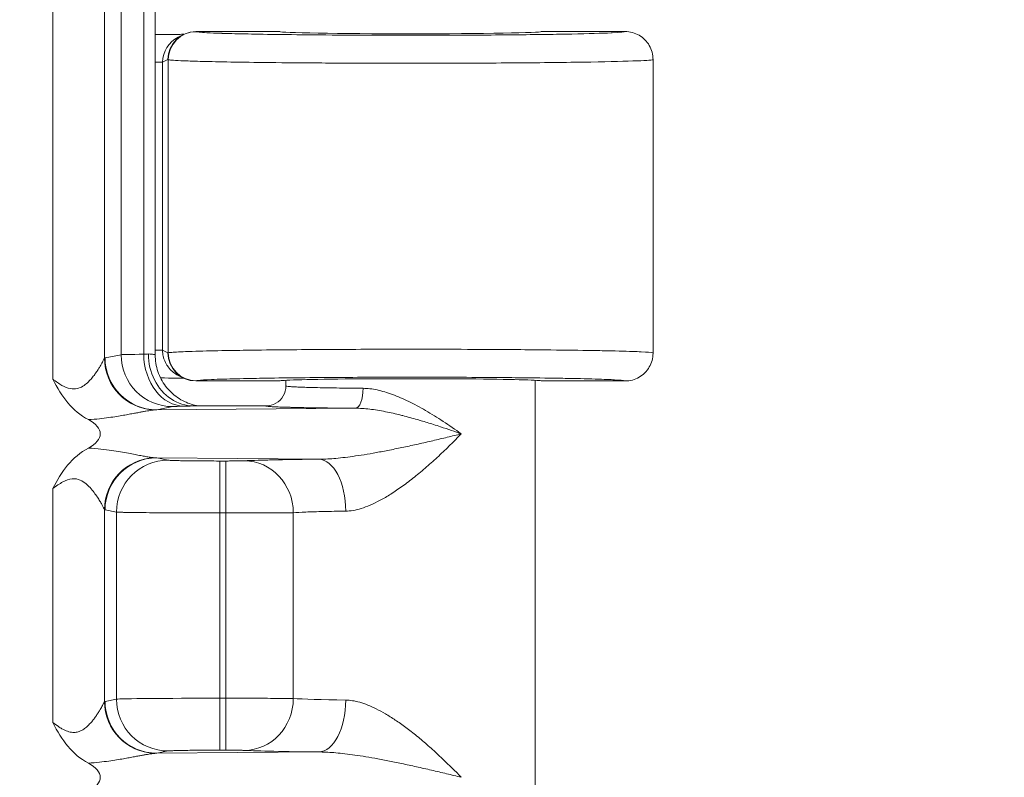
# Model space of a CAD drawing. Header units: inches. Extents: x -374 to 640, y -945 to 1059.
# Tile 171 of 222: x 145.17 to 146.404, y 56.805 to 57.754. Entities that reach past the tile are written whole.
import ezdxf

# ---------------------------------------------------------------- set-up
doc = ezdxf.new("R2010")
doc.units = ezdxf.units.IN
doc.header["$LTSCALE"] = 5
doc.header["$MEASUREMENT"] = 0
for name, color, linetype, lineweight in [('Dimension (ANSI)', 7, 'Continuous', 9), ('Visible (ANSI)', 7, 'Continuous', 18), ('Visible Narrow (ANSI)', 7, 'Continuous', 5)]:
    doc.layers.add(name, color=color, linetype=linetype, lineweight=lineweight)
doc.styles.add('Note Text (ANSI)', font='arial.ttf')
doc.dimstyles.new('.XX', dxfattribs={"dimscale": 5, "dimtxt": 0.095, "dimasz": 0.125, "dimexe": 0.1875, "dimexo": 0.0625, "dimgap": 0.0625, "dimtad": 0, "dimtih": 1, "dimtoh": 1, "dimrnd": 1e-08, "dimzin": 0, "dimdsep": 46, "dimtxsty": 'Note Text (ANSI)', "dimblk": 'Filled-1', "dimcen": 0.09, "dimdle": 0.45, "dimclrd": 256, "dimclre": 256, "dimclrt": 256, "dimadec": 0, "dimazin": 1, "dimtfac": 1.263158, "dimtofl": 0, "dimtmove": 0, "dimatfit": 3, "dimfxl": 1, "dimtolj": 1, "dimtzin": 4, "dimlwd": -1, "dimlwe": -1, "dimarcsym": 0})

# ---------------------------------------------------------------- blocks, each defined once
blk = doc.blocks.new('Filled-1')
at = {"color": 0}
for p, q in [((0, 0), (-1, 0.25)), ((-1, 0.25), (-1, -0.25)), ((-1, 0), (0, 0)), ((-1, -0.25), (0, 0))]:
    blk.add_line(p, q, dxfattribs=at)
at = {"color": 0, "flags": 128}
blk.add_lwpolyline([(-1, -0.25), (0, 0), (-1, 0.25), (-1, -0.25)], dxfattribs=at)
at = {"color": 0}
blk.add_solid([(-1, -0.25), (0, 0), (-1, 0.25), (-1, -0.25)], dxfattribs=at)
blk = doc.blocks.new('*D41')
at = {"layer": 'Defpoints', "color": 0, "transparency": 16777216}
for p in [(123.6124, 70.135), (123.6124, 44.4052), (150.1074, 44.4052)]:
    blk.add_point(p, dxfattribs=at)
at = {"layer": 'Dimension (ANSI)', "transparency": 16777216}
for p, q in [((123.9249, 70.135), (151.0449, 70.135)), ((150.1074, 69.51), (150.1074, 57.8253)), ((150.1074, 45.0302), (150.1074, 56.7149)), ((123.9249, 44.4052), (151.0449, 44.4052))]:
    blk.add_line(p, q, dxfattribs=at)
at = {"layer": 'Dimension (ANSI)', "transparency": 16777216, "xscale": 0.625, "yscale": 0.625, "zscale": 0.625}
for p, rotation in [((150.1074, 70.135), 90), ((150.1074, 44.4052), 270)]:
    blk.add_blockref('Filled-1', p, dxfattribs=dict(at, rotation=rotation))
at = {"layer": 'Dimension (ANSI)', "transparency": 16777216, "insert": (149.3019, 57.5128), "char_height": 0.475, "attachment_point": 1, "style": 'Note Text (ANSI)'}
blk.add_mtext('\\A1;25.73', dxfattribs=at)

msp = doc.modelspace()

# ---------------------------------------------------------------- linework, layer by layer
at = {"layer": 'Visible (ANSI)'}
for p, q in [((145.34, 57.33396), (145.34, 58.20618)), ((145.39097, 57.73882), (145.49613, 57.73882)), ((145.82363, 57.73882), (145.92863, 57.73882)), ((145.37534, 57.73513), (145.36864, 57.73179)), ((145.51047, 57.69973), (145.51047, 57.69973)), ((145.96363, 57.70382), (145.96363, 57.33633)), ((145.36864, 57.30836), (145.37534, 57.30501)), ((145.37657, 57.30477), (145.37655, 57.30477)), ((145.28279, 57.30362), (145.28279, 57.30366)), ((145.28488, 57.29936), (145.28488, 57.29939)), ((145.39097, 57.30132), (145.49613, 57.30132)), ((145.50363, 57.30218), (145.50363, 57.29508)), ((145.81613, 57.30218), (145.81613, 56.7701)), ((145.82363, 57.30132), (145.92863, 57.30132)), ((145.47864, 57.27007), (145.38802, 57.27007)), ((145.28279, 57.25555), (145.28279, 57.25555)), ((145.28488, 57.25586), (145.28488, 57.25586)), ((145.28279, 57.21459), (145.28279, 57.21459)), ((145.28488, 57.21429), (145.28488, 57.21429)), ((145.30963, 57.21011), (145.30963, 57.21011)), ((145.28279, 57.16649), (145.28279, 57.16649)), ((145.28279, 56.87362), (145.28279, 56.87366)), ((145.28488, 56.86936), (145.28488, 56.86939)), ((145.30963, 56.84384), (145.30963, 56.84384)), ((145.28279, 56.82555), (145.28279, 56.82555)), ((145.28488, 56.82586), (145.28488, 56.82586))]:
    msp.add_line(p, q, dxfattribs=at)
for centre, major_axis, ratio, start_param, end_param in [((145.39097, 57.70382), (0, 0.03501), 0.9992388, 0, 1.5707963), ((145.65988, 57.73882), (0.16375, 0), 0.0174551, 3.1415927, 6.2831853), ((145.38429, 57.70048), (0.03136, 0.01568), 0.9981519, 1.5705851, 1.5706036), ((145.39097, 57.33633), (0, -0.03501), 0.9992388, 4.712389, 6.2831853), ((145.65988, 57.30132), (0.16375, 0), 0.0174551, 0, 3.1415927), ((145.34477, 57.27009), (-0.03446, 0.00688), 0.9960441, 0.0934074, 0.093443), ((145.20091, 57.23507), (-0.07023, 0), 0.4126366, 2.4797635, 3.8037894), ((145.20091, 56.80507), (-0.07023, 0), 0.4126366, 2.4797635, 3.8037893)]:
    msp.add_ellipse(centre, major_axis=major_axis, ratio=ratio, start_param=start_param, end_param=end_param, dxfattribs=at)
for points, knots in [([(145.92863, 57.73882), (145.93474, 57.73882), (145.94084, 57.73719), (145.94613, 57.73413), (145.95142, 57.73108), (145.95589, 57.72661), (145.95894, 57.72132), (145.96199, 57.71603), (145.96363, 57.70993), (145.96363, 57.70382)], [0, 0, 0, 0, 0.3333333, 0.3333333, 0.3333333, 0.6666667, 0.6666667, 0.6666667, 1, 1, 1, 1]), ([(145.34, 57.73537), (145.34016, 57.73535), (145.34032, 57.73533), (145.34258, 57.73507), (145.34467, 57.73501), (145.34673, 57.73511)], [-0.01767946, -0.01767946, -0.01767946, -0.01767946, -0.016449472, -0.016449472, -0.000188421, -0.000188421, -0.000188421, -0.000188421]), ([(145.34673, 57.73511), (145.34984, 57.73514), (145.35405, 57.73513), (145.35837, 57.73516), (145.35894, 57.73516), (145.35951, 57.73517), (145.36008, 57.73517), (145.36385, 57.73521), (145.36767, 57.73525), (145.37142, 57.73531), (145.37256, 57.73532), (145.37369, 57.73534), (145.37483, 57.73536), (145.37516, 57.73536), (145.37549, 57.73537), (145.37582, 57.73537)], [0, 0, 0, 0, 0.33333333, 0.33333333, 0.33333333, 0.37717171, 0.37717171, 0.37717171, 0.66666667, 0.66666667, 0.66666667, 0.75492823, 0.75492823, 0.75492823, 0.78086215, 0.78086215, 0.78086215, 0.78086215]), ([(145.33151, 57.33508), (145.33151, 57.32381), (145.3341, 57.31252), (145.33904, 57.30266), (145.34397, 57.2928), (145.35132, 57.28438), (145.35983, 57.27874), (145.36835, 57.2731), (145.37796, 57.27008), (145.38802, 57.27007)], [0, 0, 0, 0, 0.3333333, 0.3333333, 0.3333333, 0.6666667, 0.6666667, 0.6666667, 1, 1, 1, 1]), ([(145.34, 57.33396), (145.34, 57.32694), (145.34117, 57.31984), (145.34562, 57.30665), (145.34892, 57.3004), (145.35721, 57.28939), (145.36231, 57.28449), (145.37069, 57.27868), (145.3736, 57.27699), (145.37932, 57.27421), (145.38218, 57.27308), (145.38682, 57.27159), (145.3887, 57.27109), (145.39121, 57.27053), (145.39202, 57.27036), (145.39306, 57.27017), (145.39337, 57.27012), (145.39366, 57.27007)], [0, 0, 0, 0, 0.05350739, 0.05350739, 0.10611017, 0.10611017, 0.15869563, 0.15869563, 0.18433578, 0.18433578, 0.2080104, 0.2080104, 0.22416543, 0.22416543, 0.23272751, 0.23272751, 0.23670477, 0.23670477, 0.23670477, 0.23670477]), ([(145.96363, 57.33584), (145.96354, 57.3299), (145.96191, 57.32398), (145.95894, 57.31883), (145.95589, 57.31354), (145.95142, 57.30907), (145.94613, 57.30601), (145.94084, 57.30296), (145.93474, 57.30132), (145.92863, 57.30132)], [0.00882799, 0.00882799, 0.00882799, 0.00882799, 0.33333333, 0.33333333, 0.33333333, 0.66666667, 0.66666667, 0.66666667, 1, 1, 1, 1]), ([(145.37582, 57.30478), (145.37234, 57.30483), (145.36872, 57.30487), (145.35979, 57.30498), (145.35364, 57.30504), (145.34676, 57.30504)], [-0.094515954, -0.094515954, -0.094515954, -0.094515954, -0.054582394, -0.054582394, -0.000278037, -0.000278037, -0.000278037, -0.000278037]), ([(145.25629, 57.25289), (145.2464, 57.25812), (145.23775, 57.26524), (145.23051, 57.27386), (145.22326, 57.28247), (145.21742, 57.29259), (145.21158, 57.30367)], [0, 0, 0, 0, 0.5, 0.5, 0.5, 1, 1, 1, 1]), ([(145.47864, 57.27007), (145.483, 57.27007), (145.48736, 57.27124), (145.49114, 57.27343), (145.49492, 57.27561), (145.49813, 57.27883), (145.5003, 57.2826), (145.50247, 57.28637), (145.50364, 57.29069), (145.50363, 57.29508)], [0, 0, 0, 0, 0.33333333, 0.33333333, 0.33333333, 0.66666667, 0.66666667, 0.66666667, 1, 1, 1, 1]), ([(145.21158, 57.16648), (145.21725, 57.17713), (145.22287, 57.18708), (145.23006, 57.19575), (145.23726, 57.20442), (145.24603, 57.21181), (145.25631, 57.21726)], [0, 0, 0, 0, 0.5, 0.5, 0.5, 1, 1, 1, 1]), ([(145.25629, 56.82289), (145.2464, 56.82812), (145.23776, 56.83523), (145.23051, 56.84385), (145.22327, 56.85247), (145.21743, 56.86258), (145.21158, 56.87367)], [0, 0, 0, 0, 0.5, 0.5, 0.5, 1, 1, 1, 1])]:
    msp.add_open_spline(points, degree=3, knots=knots, dxfattribs=at)
for points in [[(145.96363, 57.33633), (145.96363, 57.33633), (145.96363, 57.33633), (145.96363, 57.33633)], [(145.96363, 57.33633), (145.96363, 57.33617), (145.96363, 57.33601), (145.96363, 57.33584)]]:
    msp.add_open_spline(points, degree=3, dxfattribs=at)
at = {"layer": 'Visible Narrow (ANSI)'}
for p, q in [((145.21158, 58.23648), (145.21158, 57.30367)), ((145.27633, 58.21048), (145.27632, 57.32967)), ((145.29721, 58.20598), (145.29721, 57.33417)), ((145.32557, 58.20537), (145.32557, 57.33478)), ((145.39129, 57.73865), (145.39097, 57.73882)), ((145.34924, 57.70044), (145.34, 57.70044)), ((145.35599, 57.70382), (145.34924, 57.70044)), ((145.34924, 57.3397), (145.34924, 57.70044)), ((145.35632, 57.70365), (145.35599, 57.70382)), ((145.35632, 57.70365), (145.35632, 57.33649)), ((145.27711, 57.33016), (145.29721, 57.33417)), ((145.34924, 57.3397), (145.34, 57.3397)), ((145.34924, 57.3397), (145.35599, 57.33633)), ((145.35599, 57.33633), (145.35632, 57.33649)), ((145.39097, 57.30132), (145.39129, 57.3015)), ((145.34187, 57.26517), (145.36197, 57.26917)), ((145.34187, 57.26517), (145.59083, 57.26713)), ((145.54495, 57.20338), (145.34187, 57.20498)), ((145.34187, 57.20498), (145.35613, 57.20214)), ((145.42088, 57.2011), (145.42831, 57.2011)), ((145.42088, 57.13611), (145.42088, 57.2011)), ((145.42831, 57.13611), (145.42831, 57.2011)), ((145.21158, 57.16648), (145.21158, 56.87367)), ((145.27633, 57.14048), (145.27632, 56.89967)), ((145.27712, 57.13999), (145.29138, 57.13715)), ((145.29138, 57.13715), (145.29138, 56.903)), ((145.42088, 57.13611), (145.42088, 56.90404)), ((145.42088, 57.13611), (145.42831, 57.13611)), ((145.42831, 57.13611), (145.42831, 56.90404)), ((145.51295, 57.1364), (145.51294, 56.90375)), ((145.27711, 56.90016), (145.29138, 56.903)), ((145.42088, 56.90404), (145.42831, 56.90404)), ((145.42088, 56.83905), (145.42088, 56.90404)), ((145.42831, 56.83905), (145.42831, 56.90404)), ((145.34187, 56.83517), (145.35613, 56.83801)), ((145.34187, 56.83517), (145.54495, 56.83677)), ((145.42088, 56.83905), (145.42831, 56.83905))]:
    msp.add_line(p, q, dxfattribs=at)
for centre, start, end in [((132.61238, 552.0832), 269.3079848, 269.3079849), ((132.61238, 552.0832), 269.3364756, 269.3364757), ((132.61238, 552.0832), 270.0142531, 270.0142532), ((132.61238, -437.54305), 89.30796703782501, 89.30796710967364), ((132.61238, -437.54305), 89.98574681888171, 89.98574689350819), ((132.61238, -437.54305), 90.66352429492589, 90.66352437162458), ((132.61238, -437.54305), 90.69201509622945, 90.69201518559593)]:
    msp.add_arc(centre, 507.11098, start, end, dxfattribs=at)
for centre, major_axis, ratio, start_param, end_param in [((145.39129, 57.70365), (0.01565, 0.03131), 0.9992388, 0.4638303, 2.0340178), ((145.38429, 57.70048), (0.03136, 0.01568), 0.9981519, 1.5706036, 2.6781621), ((145.34108, 57.32968), (-0.04678, 0.04514), 0.9921566, 0.7718726, 2.2999904), ((145.34187, 57.33016), (0.01272, -0.06374), 0.9960441, 4.5162216, 6.0854904), ((145.42673, 57.33407), (-0.13001, 0), 0.0087264, 5.6039665, 6.1959245), ((145.36197, 57.33417), (0.01272, -0.06374), 0.9960441, 4.5162215, 6.0854965), ((145.27506, 57.33617), (0.06491, 0.00003), 0.0346177, 5.6041045, 5.7667973), ((145.37614, 57.33478), (0.0014, -0.06498), 0.7779791, 4.695572, 6.2554342), ((145.39132, 57.33649), (0.01565, -0.03131), 0.9992389, 4.2491457, 5.8187517), ((145.59083, 57.29213), (-0.00018, -0.025), 0.3810211, 0.0188361, 1.5734891), ((145.34108, 57.14048), (0.04678, 0.04513), 0.9921541, 0.8417554, 2.3702062), ((145.34187, 57.13999), (0.01272, 0.06374), 0.9960441, 0.1976885, 1.7669638), ((145.35613, 57.13715), (0.01272, 0.06374), 0.9960441, 0.1976891, 1.7669638), ((145.34104, 57.21797), (-0.02383, 0.00144), 0.5423972, 1.5114514, 1.638397), ((145.45182, 57.1364), (-0.00313, 0.06492), 0.9402618, 4.6670397, 6.2319055), ((145.54495, 57.13839), (-0.00069, 0.065), 0.5194372, 4.7068783, 6.2627513), ((145.27723, 57.265), (0.00008, -0.12503), 0.0871157, 6.1930527, 6.2657665), ((145.34108, 56.89968), (-0.04678, 0.04514), 0.9921566, 0.7718726, 2.2999904), ((145.34187, 56.90016), (0.01272, -0.06374), 0.9960441, 4.5162216, 6.0854904), ((145.42088, 56.9029), (-0.13, 0), 0.0087278, 4.712389, 6.1959188), ((145.35613, 56.903), (0.01272, -0.06374), 0.9960441, 4.5162215, 6.0854958), ((145.45182, 56.90375), (-0.00313, -0.06492), 0.9402621, 0.0512843, 1.6161457), ((145.65992, 56.90506), (-0.15629, 0), 0.0247087, 0.3468953, 1.0244112), ((145.54495, 56.90176), (-0.00069, -0.065), 0.5194387, 0.0204225, 1.5763058), ((145.66015, 56.84008), (0.22153, 0), 0.0174526, 3.4885032, 4.1655095)]:
    msp.add_ellipse(centre, major_axis=major_axis, ratio=ratio, start_param=start_param, end_param=end_param, dxfattribs=at)
for points, knots in [([(145.92863, 57.73882), (145.9287, 57.73825), (145.92305, 57.73771), (145.91223, 57.7372), (145.91182, 57.73718), (145.91139, 57.73716), (145.91096, 57.73714), (145.89962, 57.73663), (145.88298, 57.73614), (145.86176, 57.73572), (145.86115, 57.7357), (145.86053, 57.73569), (145.85991, 57.73568), (145.83824, 57.73526), (145.81195, 57.73491), (145.784, 57.73465), (145.78343, 57.73465), (145.78286, 57.73464), (145.7823, 57.73464), (145.75404, 57.73438), (145.72416, 57.73423), (145.69573, 57.73416), (145.69539, 57.73416), (145.69505, 57.73416), (145.69472, 57.73416), (145.66608, 57.73409), (145.63896, 57.73411), (145.6141, 57.73419), (145.58907, 57.73427), (145.56634, 57.7344), (145.54599, 57.73456), (145.52571, 57.73473), (145.50779, 57.73493), (145.49218, 57.73515), (145.49198, 57.73515), (145.49177, 57.73515), (145.49157, 57.73516), (145.47622, 57.73537), (145.46311, 57.7356), (145.45195, 57.73584), (145.45171, 57.73585), (145.45146, 57.73585), (145.45122, 57.73586), (145.44024, 57.73609), (145.43117, 57.73633), (145.42368, 57.73657), (145.42345, 57.73658), (145.42322, 57.73659), (145.423, 57.7366), (145.41567, 57.73684), (145.4099, 57.73707), (145.40539, 57.73731), (145.40521, 57.73731), (145.40503, 57.73732), (145.40486, 57.73733), (145.40048, 57.73756), (145.39734, 57.73779), (145.39517, 57.738), (145.39507, 57.73801), (145.39496, 57.73802), (145.39486, 57.73803), (145.39281, 57.73825), (145.39169, 57.73845), (145.39129, 57.73865)], [0, 0, 0, 0, 0.0802472, 0.0802472, 0.0802472, 0.0833333, 0.0833333, 0.0833333, 0.1643158, 0.1643158, 0.1643158, 0.1666667, 0.1666667, 0.1666667, 0.2483451, 0.2483451, 0.2483451, 0.25, 0.25, 0.25, 0.332356, 0.332356, 0.332356, 0.3333333, 0.3333333, 0.3333333, 0.4163697, 0.4163697, 0.4163697, 0.5, 0.5, 0.5, 0.5833333, 0.5833333, 0.5833333, 0.5844254, 0.5844254, 0.5844254, 0.6666667, 0.6666667, 0.6666667, 0.6684579, 0.6684579, 0.6684579, 0.75, 0.75, 0.75, 0.7524898, 0.7524898, 0.7524898, 0.8333333, 0.8333333, 0.8333333, 0.8365216, 0.8365216, 0.8365216, 0.9166667, 0.9166667, 0.9166667, 0.9205618, 0.9205618, 0.9205618, 1, 1, 1, 1]), ([(145.96363, 57.70382), (145.96363, 57.70324), (145.95673, 57.70267), (145.94344, 57.70214), (145.93014, 57.7016), (145.91053, 57.70111), (145.88558, 57.70068), (145.86063, 57.70025), (145.83014, 57.69989), (145.79781, 57.69964), (145.76548, 57.69938), (145.73134, 57.69923), (145.69888, 57.69917), (145.66642, 57.6991), (145.6357, 57.69912), (145.60756, 57.6992), (145.57942, 57.69927), (145.55386, 57.6994), (145.53097, 57.69957), (145.50807, 57.69974), (145.48784, 57.69994), (145.47022, 57.70015), (145.4526, 57.70037), (145.43757, 57.70061), (145.4248, 57.70085), (145.41203, 57.70109), (145.40152, 57.70134), (145.39288, 57.70158), (145.38424, 57.70183), (145.37748, 57.70207), (145.37223, 57.70231), (145.36698, 57.70255), (145.36325, 57.70278), (145.3607, 57.70301), (145.35814, 57.70323), (145.35678, 57.70345), (145.35632, 57.70365)], [0, 0, 0, 0, 0.08333333, 0.08333333, 0.08333333, 0.16666667, 0.16666667, 0.16666667, 0.25, 0.25, 0.25, 0.33333333, 0.33333333, 0.33333333, 0.41666667, 0.41666667, 0.41666667, 0.5, 0.5, 0.5, 0.58333333, 0.58333333, 0.58333333, 0.66666667, 0.66666667, 0.66666667, 0.75, 0.75, 0.75, 0.83333333, 0.83333333, 0.83333333, 0.91666667, 0.91666667, 0.91666667, 0.99999856, 0.99999856, 0.99999856, 0.99999856]), ([(145.21158, 57.30367), (145.21574, 57.30054), (145.21957, 57.29786), (145.2232, 57.29582), (145.22683, 57.29379), (145.23026, 57.2924), (145.23343, 57.29175), (145.23661, 57.29109), (145.23952, 57.29116), (145.24215, 57.29174), (145.24479, 57.29231), (145.24715, 57.29339), (145.24927, 57.29468), (145.25139, 57.29596), (145.25327, 57.29746), (145.25497, 57.299), (145.25667, 57.30054), (145.25819, 57.30213), (145.25957, 57.30371), (145.26095, 57.30528), (145.2622, 57.30683), (145.26333, 57.30832), (145.26447, 57.30982), (145.26549, 57.31125), (145.26642, 57.31261), (145.26736, 57.31397), (145.26819, 57.31525), (145.26895, 57.31645), (145.2697, 57.31764), (145.27037, 57.31874), (145.27098, 57.31976), (145.27158, 57.32078), (145.27212, 57.3217), (145.2726, 57.32256), (145.27308, 57.32341), (145.27351, 57.32419), (145.27389, 57.32491), (145.27428, 57.32563), (145.27463, 57.32629), (145.27494, 57.32689), (145.27525, 57.32749), (145.27552, 57.32803), (145.27576, 57.32851), (145.27599, 57.32898), (145.27619, 57.32938), (145.27632, 57.32967)], [0, 0, 0, 0, 0.0666667, 0.0666667, 0.0666667, 0.1333333, 0.1333333, 0.1333333, 0.2, 0.2, 0.2, 0.2666667, 0.2666667, 0.2666667, 0.3333333, 0.3333333, 0.3333333, 0.4, 0.4, 0.4, 0.4666667, 0.4666667, 0.4666667, 0.5333333, 0.5333333, 0.5333333, 0.6, 0.6, 0.6, 0.6666667, 0.6666667, 0.6666667, 0.7333333, 0.7333333, 0.7333333, 0.8, 0.8, 0.8, 0.8666667, 0.8666667, 0.8666667, 0.9333333, 0.9333333, 0.9333333, 1, 1, 1, 1]), ([(145.27633, 57.32967), (145.27646, 57.32981), (145.27673, 57.33005), (145.27698, 57.33013), (145.27712, 57.33016)], [0.00485296, 0.00485296, 0.00485296, 0.00485296, 0.5, 1, 1, 1, 1]), ([(145.34, 57.33396), (145.34, 57.33415), (145.33859, 57.33454), (145.33436, 57.33491), (145.33151, 57.33508)], [0.03267682, 0.03267682, 0.03267682, 0.03267682, 0.5, 1, 1, 1, 1]), ([(145.36864, 57.30836), (145.36659, 57.30939), (145.36455, 57.31066), (145.36259, 57.3122), (145.36223, 57.31248), (145.36187, 57.31278), (145.36152, 57.31308), (145.35956, 57.31475), (145.3577, 57.31672), (145.35604, 57.31898), (145.35553, 57.31968), (145.35503, 57.32041), (145.35456, 57.32117), (145.35323, 57.3233), (145.35207, 57.32566), (145.35118, 57.32824), (145.35073, 57.32953), (145.35034, 57.33088), (145.35004, 57.33227), (145.34952, 57.33464), (145.34924, 57.33713), (145.34924, 57.3397)], [0.36161561, 0.36161561, 0.36161561, 0.36161561, 0.5, 0.5, 0.5, 0.52556923, 0.52556923, 0.52556923, 0.66666667, 0.66666667, 0.66666667, 0.71035805, 0.71035805, 0.71035805, 0.83333333, 0.83333333, 0.83333333, 0.89520453, 0.89520453, 0.89520453, 1, 1, 1, 1]), ([(145.35634, 57.33649), (145.35672, 57.33666), (145.35771, 57.33684), (145.35933, 57.33701), (145.36279, 57.33737), (145.3691, 57.33773), (145.3781, 57.33808), (145.38309, 57.33827), (145.3889, 57.33846), (145.3955, 57.33864), (145.40637, 57.33893), (145.41938, 57.33921), (145.43414, 57.33947), (145.44439, 57.33964), (145.45548, 57.33981), (145.46731, 57.33996), (145.48285, 57.34015), (145.49966, 57.34033), (145.51739, 57.34047), (145.53264, 57.3406), (145.54857, 57.3407), (145.56498, 57.34078), (145.58218, 57.34087), (145.5999, 57.34094), (145.61785, 57.34097), (145.6369, 57.34102), (145.65622, 57.34103), (145.67544, 57.34101), (145.69157, 57.341), (145.70762, 57.34097), (145.7234, 57.34092), (145.74415, 57.34085), (145.76442, 57.34075), (145.7838, 57.34061), (145.79672, 57.34052), (145.80924, 57.34042), (145.82126, 57.3403), (145.84086, 57.34011), (145.85913, 57.33989), (145.87546, 57.33963), (145.88416, 57.3395), (145.89232, 57.33935), (145.89986, 57.3392), (145.9153, 57.3389), (145.92821, 57.33856), (145.93805, 57.33821), (145.94205, 57.33807), (145.94556, 57.33793), (145.94857, 57.33779), (145.95661, 57.33741), (145.96121, 57.33703), (145.96289, 57.33666), (145.96339, 57.33655), (145.96363, 57.33644), (145.96363, 57.33633)], [0, 0, 0, 0, 0.0353389, 0.0353389, 0.0353389, 0.11111111, 0.11111111, 0.11111111, 0.15308021, 0.15308021, 0.15308021, 0.22222222, 0.22222222, 0.22222222, 0.27024562, 0.27024562, 0.27024562, 0.33333333, 0.33333333, 0.33333333, 0.38756451, 0.38756451, 0.38756451, 0.44444444, 0.44444444, 0.44444444, 0.50485443, 0.50485443, 0.50485443, 0.55555556, 0.55555556, 0.55555556, 0.62223357, 0.62223357, 0.62223357, 0.66666667, 0.66666667, 0.66666667, 0.73916182, 0.73916182, 0.73916182, 0.77777778, 0.77777778, 0.77777778, 0.85676669, 0.85676669, 0.85676669, 0.88888889, 0.88888889, 0.88888889, 0.97456631, 0.97456631, 0.97456631, 0.99992149, 0.99992149, 0.99992149, 0.99992149]), ([(145.39129, 57.3015), (145.39164, 57.30167), (145.39252, 57.30184), (145.39392, 57.30201), (145.39698, 57.30238), (145.40246, 57.30274), (145.41048, 57.30308), (145.41493, 57.30327), (145.42012, 57.30346), (145.42604, 57.30364), (145.43561, 57.30394), (145.44709, 57.30422), (145.46008, 57.30447), (145.46916, 57.30465), (145.47899, 57.30481), (145.48948, 57.30496), (145.50325, 57.30516), (145.51813, 57.30533), (145.53385, 57.30548), (145.54733, 57.3056), (145.56142, 57.30571), (145.57592, 57.30579), (145.5912, 57.30588), (145.60694, 57.30594), (145.62288, 57.30598), (145.63968, 57.30602), (145.6567, 57.30603), (145.67364, 57.30602), (145.68802, 57.30601), (145.70234, 57.30597), (145.71641, 57.30592), (145.73465, 57.30585), (145.75248, 57.30575), (145.76952, 57.30562), (145.7811, 57.30553), (145.79231, 57.30542), (145.80307, 57.3053), (145.82028, 57.30511), (145.83631, 57.30489), (145.85065, 57.30464), (145.85848, 57.3045), (145.86579, 57.30436), (145.87255, 57.3042), (145.88601, 57.3039), (145.89728, 57.30356), (145.90591, 57.30322), (145.90955, 57.30307), (145.91274, 57.30293), (145.91548, 57.30278), (145.92261, 57.30241), (145.92654, 57.30204), (145.928, 57.30166), (145.92844, 57.30155), (145.92865, 57.30144), (145.92863, 57.30132)], [0.00000005, 0.00000005, 0.00000005, 0.00000005, 0.03475793, 0.03475793, 0.03475793, 0.11111111, 0.11111111, 0.11111111, 0.15352696, 0.15352696, 0.15352696, 0.22222222, 0.22222222, 0.22222222, 0.27025316, 0.27025316, 0.27025316, 0.33333333, 0.33333333, 0.33333333, 0.38743424, 0.38743424, 0.38743424, 0.44444444, 0.44444444, 0.44444444, 0.50453733, 0.50453733, 0.50453733, 0.55555556, 0.55555556, 0.55555556, 0.62172454, 0.62172454, 0.62172454, 0.66666667, 0.66666667, 0.66666667, 0.73857147, 0.73857147, 0.73857147, 0.77777778, 0.77777778, 0.77777778, 0.85590751, 0.85590751, 0.85590751, 0.88888889, 0.88888889, 0.88888889, 0.97444975, 0.97444975, 0.97444975, 1, 1, 1, 1]), ([(145.50363, 57.29508), (145.50363, 57.29494), (145.50409, 57.29479), (145.50489, 57.29465), (145.50569, 57.29452), (145.50682, 57.29441), (145.50826, 57.29429), (145.50969, 57.29418), (145.51145, 57.29406), (145.51352, 57.29395), (145.5156, 57.29383), (145.51799, 57.29372), (145.52068, 57.29362), (145.52338, 57.29351), (145.52638, 57.29341), (145.52968, 57.29331), (145.53297, 57.29321), (145.53656, 57.29311), (145.54044, 57.29302), (145.54432, 57.29292), (145.54849, 57.29283), (145.55294, 57.29275), (145.55739, 57.29266), (145.56212, 57.29258), (145.56712, 57.29251), (145.57211, 57.29243), (145.57737, 57.29237), (145.58292, 57.2923), (145.58846, 57.29224), (145.59429, 57.29218), (145.60035, 57.29213)], [0, 0, 0, 0, 0.1, 0.1, 0.1, 0.2, 0.2, 0.2, 0.3, 0.3, 0.3, 0.4, 0.4, 0.4, 0.5, 0.5, 0.5, 0.6, 0.6, 0.6, 0.7, 0.7, 0.7, 0.8, 0.8, 0.8, 0.9, 0.9, 0.9, 1, 1, 1, 1]), ([(145.60035, 57.29213), (145.60598, 57.29208), (145.61777, 57.29063), (145.63703, 57.28486), (145.65738, 57.27606), (145.67864, 57.26464), (145.70062, 57.25097), (145.71575, 57.24053), (145.72334, 57.23507)], [0.00000146, 0.00000146, 0.00000146, 0.00000146, 0.16666667, 0.33333333, 0.5, 0.66666667, 0.83333333, 1, 1, 1, 1]), ([(145.36197, 57.26917), (145.36217, 57.26922), (145.3625, 57.26926), (145.36297, 57.2693), (145.36343, 57.26934), (145.36402, 57.26938), (145.36477, 57.26942), (145.36551, 57.26946), (145.3664, 57.2695), (145.36746, 57.26954), (145.36852, 57.26958), (145.36975, 57.26962), (145.37119, 57.26967), (145.37263, 57.26971), (145.37427, 57.26975), (145.37615, 57.26979)], [0, 0, 0, 0, 0.2, 0.2, 0.2, 0.4, 0.4, 0.4, 0.6, 0.6, 0.6, 0.8, 0.8, 0.8, 0.99999998, 0.99999998, 0.99999998, 0.99999998]), ([(145.37615, 57.26979), (145.37839, 57.26984), (145.38216, 57.26993), (145.38649, 57.27003), (145.38802, 57.27007)], [0, 0, 0, 0, 0.5, 0.99986523, 0.99986523, 0.99986523, 0.99986523]), ([(145.47864, 57.27007), (145.4786, 57.26994), (145.47906, 57.26981), (145.47989, 57.26969), (145.47993, 57.26968), (145.47997, 57.26968), (145.48001, 57.26967), (145.48091, 57.26954), (145.4822, 57.26942), (145.48386, 57.2693), (145.48552, 57.26919), (145.48754, 57.26907), (145.48994, 57.26896), (145.49, 57.26896), (145.49005, 57.26895), (145.49011, 57.26895), (145.49247, 57.26884), (145.49518, 57.26873), (145.49822, 57.26863), (145.49841, 57.26862), (145.49859, 57.26862), (145.49878, 57.26861), (145.50176, 57.26851), (145.50505, 57.26841), (145.50865, 57.26832), (145.50901, 57.26831), (145.50937, 57.2683), (145.50974, 57.26829), (145.51326, 57.2682), (145.51707, 57.26811), (145.52115, 57.26802), (145.52173, 57.26801), (145.52232, 57.268), (145.52291, 57.26799), (145.52691, 57.26791), (145.53116, 57.26783), (145.53567, 57.26776), (145.53651, 57.26774), (145.53737, 57.26773), (145.53823, 57.26771), (145.54265, 57.26764), (145.54729, 57.26758), (145.55216, 57.26751), (145.55331, 57.2675), (145.55448, 57.26749), (145.55565, 57.26747), (145.56041, 57.26741), (145.56538, 57.26736), (145.57054, 57.26731), (145.57204, 57.26729), (145.57356, 57.26728), (145.5751, 57.26726), (145.58015, 57.26722), (145.58539, 57.26717), (145.59083, 57.26713)], [0, 0, 0, 0, 0.0954898, 0.0954898, 0.0954898, 0.1, 0.1, 0.1, 0.2, 0.2, 0.2, 0.3, 0.3, 0.3, 0.3024158, 0.3024158, 0.3024158, 0.4, 0.4, 0.4, 0.4059081, 0.4059081, 0.4059081, 0.5, 0.5, 0.5, 0.5093887, 0.5093887, 0.5093887, 0.6, 0.6, 0.6, 0.6128686, 0.6128686, 0.6128686, 0.7, 0.7, 0.7, 0.7163431, 0.7163431, 0.7163431, 0.8, 0.8, 0.8, 0.8198386, 0.8198386, 0.8198386, 0.9, 0.9, 0.9, 0.9233421, 0.9233421, 0.9233421, 1, 1, 1, 1]), ([(145.59083, 57.26713), (145.59641, 57.26712), (145.60236, 57.26673), (145.60865, 57.266), (145.61495, 57.26527), (145.62159, 57.26421), (145.6285, 57.26285), (145.63471, 57.26164), (145.64114, 57.26019), (145.64778, 57.25854), (145.64853, 57.25835), (145.64927, 57.25817), (145.65002, 57.25798), (145.65603, 57.25645), (145.6622, 57.25476), (145.66852, 57.25293), (145.67003, 57.25249), (145.67154, 57.25205), (145.67306, 57.2516), (145.67813, 57.25009), (145.6833, 57.24849), (145.68856, 57.24681), (145.69151, 57.24587), (145.69449, 57.2449), (145.6975, 57.24391), (145.70199, 57.24243), (145.70654, 57.2409), (145.71115, 57.23932), (145.71517, 57.23794), (145.71923, 57.23652), (145.72334, 57.23507)], [0.00000169, 0.00000169, 0.00000169, 0.00000169, 0.16666667, 0.16666667, 0.16666667, 0.33333333, 0.33333333, 0.33333333, 0.48321154, 0.48321154, 0.48321154, 0.5, 0.5, 0.5, 0.63465722, 0.63465722, 0.63465722, 0.66666667, 0.66666667, 0.66666667, 0.77350448, 0.77350448, 0.77350448, 0.83333333, 0.83333333, 0.83333333, 0.92237101, 0.92237101, 0.92237101, 1, 1, 1, 1]), ([(145.25629, 57.25289), (145.26128, 57.25316), (145.26589, 57.25356), (145.27011, 57.25399), (145.27434, 57.25443), (145.27817, 57.25491), (145.28172, 57.25541), (145.28527, 57.2559), (145.28854, 57.2564), (145.29159, 57.25689), (145.29464, 57.25738), (145.29747, 57.25786), (145.30011, 57.25832), (145.30274, 57.25878), (145.3052, 57.25923), (145.30748, 57.25965), (145.30977, 57.26007), (145.31189, 57.26046), (145.31386, 57.26083), (145.31583, 57.2612), (145.31765, 57.26154), (145.31935, 57.26186), (145.32104, 57.26217), (145.32261, 57.26246), (145.32408, 57.26273), (145.32555, 57.26299), (145.32693, 57.26324), (145.32824, 57.26347), (145.32956, 57.26369), (145.33081, 57.2639), (145.33203, 57.26409), (145.33324, 57.26428), (145.33442, 57.26446), (145.33556, 57.26461), (145.3367, 57.26476), (145.3378, 57.26489), (145.33885, 57.26499)], [0.00000259, 0.00000259, 0.00000259, 0.00000259, 0.08333333, 0.08333333, 0.08333333, 0.16666667, 0.16666667, 0.16666667, 0.25, 0.25, 0.25, 0.33333333, 0.33333333, 0.33333333, 0.41666667, 0.41666667, 0.41666667, 0.5, 0.5, 0.5, 0.58333333, 0.58333333, 0.58333333, 0.66666667, 0.66666667, 0.66666667, 0.75, 0.75, 0.75, 0.83333333, 0.83333333, 0.83333333, 0.91666667, 0.91666667, 0.91666667, 0.99998813, 0.99998813, 0.99998813, 0.99998813]), ([(145.54495, 57.20338), (145.54766, 57.20338), (145.55058, 57.20344), (145.5537, 57.20358), (145.55682, 57.20372), (145.56014, 57.20393), (145.56368, 57.20421), (145.56722, 57.2045), (145.57098, 57.20486), (145.57497, 57.20531), (145.57895, 57.20576), (145.58316, 57.20629), (145.58759, 57.2069), (145.59203, 57.20752), (145.59669, 57.20822), (145.6016, 57.20902), (145.6065, 57.20981), (145.61165, 57.21069), (145.61701, 57.21166), (145.62237, 57.21263), (145.62794, 57.21369), (145.63368, 57.21483), (145.63941, 57.21596), (145.6453, 57.21717), (145.65128, 57.21843), (145.65726, 57.2197), (145.66333, 57.22102), (145.66943, 57.22238), (145.67553, 57.22374), (145.68166, 57.22514), (145.68775, 57.22656), (145.69385, 57.22797), (145.69991, 57.22941), (145.70585, 57.23083), (145.71179, 57.23225), (145.71761, 57.23367), (145.72334, 57.23507)], [0, 0, 0, 0, 0.0833333, 0.0833333, 0.0833333, 0.1666667, 0.1666667, 0.1666667, 0.25, 0.25, 0.25, 0.3333333, 0.3333333, 0.3333333, 0.4166667, 0.4166667, 0.4166667, 0.5, 0.5, 0.5, 0.5833333, 0.5833333, 0.5833333, 0.6666667, 0.6666667, 0.6666667, 0.75, 0.75, 0.75, 0.8333333, 0.8333333, 0.8333333, 0.9166667, 0.9166667, 0.9166667, 1, 1, 1, 1]), ([(145.57872, 57.13839), (145.58158, 57.13843), (145.58462, 57.13871), (145.58784, 57.13925), (145.59106, 57.1398), (145.59446, 57.14061), (145.59805, 57.14171), (145.60164, 57.14281), (145.60542, 57.1442), (145.60937, 57.14589), (145.61332, 57.14758), (145.61745, 57.14957), (145.62176, 57.15188), (145.62606, 57.15418), (145.63055, 57.15681), (145.6352, 57.15975), (145.63986, 57.1627), (145.64468, 57.16597), (145.64962, 57.16952), (145.65456, 57.17308), (145.6596, 57.17692), (145.66468, 57.18098), (145.66976, 57.18504), (145.67488, 57.18931), (145.67997, 57.19373), (145.68506, 57.19815), (145.69011, 57.20271), (145.69508, 57.20733), (145.70005, 57.21195), (145.70494, 57.21664), (145.70965, 57.22128), (145.71437, 57.22592), (145.71892, 57.23052), (145.72334, 57.23507)], [0.0000001, 0.0000001, 0.0000001, 0.0000001, 0.09090909, 0.09090909, 0.09090909, 0.18181818, 0.18181818, 0.18181818, 0.27272727, 0.27272727, 0.27272727, 0.36363636, 0.36363636, 0.36363636, 0.45454545, 0.45454545, 0.45454545, 0.54545455, 0.54545455, 0.54545455, 0.63636364, 0.63636364, 0.63636364, 0.72727273, 0.72727273, 0.72727273, 0.81818182, 0.81818182, 0.81818182, 0.90909091, 0.90909091, 0.90909091, 1, 1, 1, 1]), ([(145.25631, 57.21726), (145.26199, 57.21695), (145.26724, 57.21648), (145.27206, 57.21595), (145.27687, 57.21542), (145.28124, 57.21483), (145.28531, 57.21423), (145.28938, 57.21363), (145.29315, 57.21302), (145.29664, 57.21242), (145.30014, 57.21183), (145.30336, 57.21126), (145.30635, 57.21071), (145.30935, 57.21016), (145.31211, 57.20964), (145.31468, 57.20916), (145.31725, 57.20868), (145.31961, 57.20824), (145.32183, 57.20783), (145.32404, 57.20742), (145.32609, 57.20705), (145.32805, 57.20671), (145.33, 57.20638), (145.33186, 57.20607), (145.33366, 57.2058), (145.33547, 57.20554), (145.33722, 57.20531), (145.33885, 57.20516)], [0.00000487, 0.00000487, 0.00000487, 0.00000487, 0.11111111, 0.11111111, 0.11111111, 0.22222222, 0.22222222, 0.22222222, 0.33333333, 0.33333333, 0.33333333, 0.44444444, 0.44444444, 0.44444444, 0.55555556, 0.55555556, 0.55555556, 0.66666667, 0.66666667, 0.66666667, 0.77777778, 0.77777778, 0.77777778, 0.88888889, 0.88888889, 0.88888889, 1, 1, 1, 1]), ([(145.35613, 57.20214), (145.35633, 57.2021), (145.35665, 57.20206), (145.35711, 57.20202), (145.35725, 57.202), (145.35741, 57.20199), (145.35757, 57.20198), (145.35815, 57.20193), (145.3589, 57.20189), (145.35986, 57.20184), (145.3601, 57.20183), (145.36035, 57.20182), (145.36062, 57.20181), (145.36171, 57.20176), (145.36303, 57.20172), (145.3646, 57.20167), (145.36494, 57.20166), (145.36529, 57.20165), (145.36564, 57.20164), (145.36738, 57.20159), (145.36939, 57.20154), (145.37168, 57.20149), (145.37208, 57.20149), (145.37249, 57.20148), (145.37291, 57.20147), (145.37537, 57.20142), (145.37813, 57.20138), (145.38116, 57.20134), (145.38158, 57.20133), (145.38201, 57.20133), (145.38245, 57.20132), (145.38564, 57.20128), (145.38912, 57.20124), (145.39281, 57.20121), (145.39321, 57.20121), (145.39361, 57.20121), (145.39401, 57.2012), (145.39785, 57.20117), (145.40193, 57.20115), (145.40609, 57.20113), (145.40641, 57.20113), (145.40673, 57.20113), (145.40705, 57.20113), (145.41135, 57.20111), (145.41574, 57.2011), (145.42026, 57.2011), (145.42046, 57.2011), (145.42067, 57.2011), (145.42088, 57.2011)], [0, 0, 0, 0, 0.0964034, 0.0964034, 0.0964034, 0.125, 0.125, 0.125, 0.2247418, 0.2247418, 0.2247418, 0.25, 0.25, 0.25, 0.3530481, 0.3530481, 0.3530481, 0.375, 0.375, 0.375, 0.4813593, 0.4813593, 0.4813593, 0.5, 0.5, 0.5, 0.6096358, 0.6096358, 0.6096358, 0.625, 0.625, 0.625, 0.7379215, 0.7379215, 0.7379215, 0.75, 0.75, 0.75, 0.8661268, 0.8661268, 0.8661268, 0.875, 0.875, 0.875, 0.9944992, 0.9944992, 0.9944992, 1, 1, 1, 1]), ([(145.42831, 57.2011), (145.42864, 57.2011), (145.42898, 57.2011), (145.42932, 57.2011), (145.43057, 57.2011), (145.43185, 57.2011), (145.43318, 57.20111), (145.43369, 57.20111), (145.4342, 57.20111), (145.43471, 57.20112), (145.43592, 57.20112), (145.43715, 57.20113), (145.43839, 57.20114), (145.43906, 57.20114), (145.43974, 57.20115), (145.44041, 57.20116), (145.44149, 57.20117), (145.44256, 57.20118), (145.4436, 57.20119), (145.4444, 57.2012), (145.44518, 57.20121), (145.44592, 57.20123), (145.44677, 57.20124), (145.44757, 57.20126), (145.44832, 57.20128), (145.44911, 57.20129), (145.44983, 57.20131), (145.45047, 57.20134), (145.45098, 57.20135), (145.45143, 57.20137), (145.45182, 57.20139)], [0, 0, 0, 0, 0.04245127, 0.04245127, 0.04245127, 0.2, 0.2, 0.2, 0.25990778, 0.25990778, 0.25990778, 0.4, 0.4, 0.4, 0.47692312, 0.47692312, 0.47692312, 0.6, 0.6, 0.6, 0.69382868, 0.69382868, 0.69382868, 0.8, 0.8, 0.8, 0.91222226, 0.91222226, 0.91222226, 1, 1, 1, 1]), ([(145.45182, 57.20139), (145.45325, 57.20146), (145.45478, 57.20153), (145.45641, 57.20159), (145.46136, 57.2018), (145.46722, 57.20199), (145.47399, 57.20217), (145.4799, 57.20233), (145.48649, 57.20248), (145.49368, 57.20262), (145.49745, 57.2027), (145.50139, 57.20277), (145.50548, 57.20284), (145.51733, 57.20304), (145.53043, 57.20322), (145.54495, 57.20338)], [0, 0, 0, 0, 0.0825336, 0.0825336, 0.0825336, 0.33333333, 0.33333333, 0.33333333, 0.55187263, 0.55187263, 0.55187263, 0.66666667, 0.66666667, 0.66666667, 0.99999569, 0.99999569, 0.99999569, 0.99999569]), ([(145.21158, 57.16648), (145.21603, 57.16986), (145.22016, 57.17274), (145.22424, 57.17488), (145.22832, 57.17702), (145.23234, 57.17844), (145.23598, 57.17879), (145.23963, 57.17914), (145.24291, 57.17844), (145.24583, 57.17722), (145.24874, 57.17601), (145.2513, 57.17427), (145.25359, 57.17236), (145.25587, 57.17044), (145.25789, 57.16836), (145.25971, 57.16628), (145.26152, 57.16421), (145.26312, 57.16215), (145.26456, 57.16018), (145.26599, 57.15821), (145.26725, 57.15634), (145.26837, 57.1546), (145.26949, 57.15287), (145.27046, 57.15126), (145.27132, 57.1498), (145.27218, 57.14834), (145.27292, 57.14703), (145.27357, 57.14584), (145.27421, 57.14465), (145.27477, 57.14359), (145.27524, 57.14267), (145.27571, 57.14175), (145.2761, 57.14096), (145.27633, 57.14048)], [0, 0, 0, 0, 0.09090909, 0.09090909, 0.09090909, 0.18181818, 0.18181818, 0.18181818, 0.27272727, 0.27272727, 0.27272727, 0.36363636, 0.36363636, 0.36363636, 0.45454545, 0.45454545, 0.45454545, 0.54545455, 0.54545455, 0.54545455, 0.63636364, 0.63636364, 0.63636364, 0.72727273, 0.72727273, 0.72727273, 0.81818182, 0.81818182, 0.81818182, 0.90909091, 0.90909091, 0.90909091, 0.99999999, 0.99999999, 0.99999999, 0.99999999]), ([(145.29138, 57.13715), (145.29177, 57.13711), (145.29241, 57.13707), (145.29335, 57.13703), (145.29363, 57.13701), (145.29393, 57.137), (145.29426, 57.13699), (145.29543, 57.13694), (145.29693, 57.1369), (145.29883, 57.13685), (145.29932, 57.13684), (145.29982, 57.13683), (145.30036, 57.13682), (145.30255, 57.13677), (145.30518, 57.13672), (145.30833, 57.13668), (145.309, 57.13667), (145.30969, 57.13666), (145.31041, 57.13665), (145.31388, 57.1366), (145.3179, 57.13655), (145.32248, 57.1365), (145.32328, 57.1365), (145.32411, 57.13649), (145.32494, 57.13648), (145.32987, 57.13643), (145.33538, 57.13639), (145.34144, 57.13635), (145.34229, 57.13634), (145.34315, 57.13634), (145.34402, 57.13633), (145.35041, 57.13629), (145.35736, 57.13625), (145.36474, 57.13622), (145.36554, 57.13622), (145.36633, 57.13622), (145.36714, 57.13621), (145.37482, 57.13618), (145.38295, 57.13616), (145.39131, 57.13614), (145.39195, 57.13614), (145.39258, 57.13614), (145.39322, 57.13614), (145.40185, 57.13612), (145.41071, 57.13611), (145.41963, 57.13611), (145.42005, 57.13611), (145.42046, 57.13611), (145.42088, 57.13611)], [0, 0, 0, 0, 0.0964811, 0.0964811, 0.0964811, 0.125, 0.125, 0.125, 0.2247122, 0.2247122, 0.2247122, 0.25, 0.25, 0.25, 0.35302848, 0.35302848, 0.35302848, 0.375, 0.375, 0.375, 0.4813253, 0.4813253, 0.4813253, 0.5, 0.5, 0.5, 0.60960221, 0.60960221, 0.60960221, 0.625, 0.625, 0.625, 0.73787886, 0.73787886, 0.73787886, 0.75, 0.75, 0.75, 0.86613628, 0.86613628, 0.86613628, 0.875, 0.875, 0.875, 0.99442241, 0.99442241, 0.99442241, 0.99999875, 0.99999875, 0.99999875, 0.99999875]), ([(145.42831, 57.13611), (145.43385, 57.13611), (145.44564, 57.13612), (145.46453, 57.13614), (145.48363, 57.1362), (145.50107, 57.13628), (145.50979, 57.13636), (145.51295, 57.1364)], [0, 0, 0, 0, 0.2, 0.4, 0.6, 0.8, 0.99999989, 0.99999989, 0.99999989, 0.99999989]), ([(145.21158, 56.87367), (145.21407, 56.87179), (145.21644, 56.87008), (145.21873, 56.86857), (145.22026, 56.86756), (145.22174, 56.86664), (145.2232, 56.86582), (145.22553, 56.86452), (145.22777, 56.86347), (145.22992, 56.86272), (145.23113, 56.86231), (145.2323, 56.86198), (145.23343, 56.86175), (145.2356, 56.8613), (145.23764, 56.86118), (145.23956, 56.86134), (145.24045, 56.86142), (145.24131, 56.86155), (145.24215, 56.86174), (145.24406, 56.86215), (145.24583, 56.86284), (145.24746, 56.86367), (145.24808, 56.86398), (145.24868, 56.86432), (145.24927, 56.86468), (145.25089, 56.86566), (145.25237, 56.86677), (145.25374, 56.86792), (145.25416, 56.86828), (145.25457, 56.86864), (145.25497, 56.869), (145.25634, 56.87024), (145.25759, 56.87152), (145.25875, 56.87279), (145.25903, 56.8731), (145.2593, 56.8734), (145.25957, 56.87371), (145.26074, 56.87504), (145.26181, 56.87635), (145.2628, 56.87763), (145.26298, 56.87786), (145.26316, 56.87809), (145.26333, 56.87832), (145.26434, 56.87965), (145.26526, 56.88093), (145.26611, 56.88216), (145.26622, 56.88231), (145.26632, 56.88246), (145.26642, 56.88261), (145.26729, 56.88388), (145.26807, 56.88507), (145.26879, 56.88619), (145.26884, 56.88628), (145.26889, 56.88636), (145.26895, 56.88645), (145.2697, 56.88764), (145.27037, 56.88874), (145.27098, 56.88976), (145.27158, 56.89078), (145.27212, 56.8917), (145.2726, 56.89256), (145.27308, 56.89341), (145.27351, 56.89419), (145.27389, 56.89491), (145.27428, 56.89563), (145.27463, 56.89629), (145.27494, 56.89689), (145.27497, 56.89694), (145.275, 56.897), (145.27503, 56.89706), (145.2753, 56.89759), (145.27555, 56.89808), (145.27576, 56.89851), (145.27579, 56.89857), (145.27582, 56.89863), (145.27585, 56.89869), (145.27605, 56.89908), (145.27621, 56.89942), (145.27632, 56.89967)], [0, 0, 0, 0, 0.0399629, 0.0399629, 0.0399629, 0.0666667, 0.0666667, 0.0666667, 0.1094328, 0.1094328, 0.1094328, 0.1333333, 0.1333333, 0.1333333, 0.1788013, 0.1788013, 0.1788013, 0.2, 0.2, 0.2, 0.2482926, 0.2482926, 0.2482926, 0.2666667, 0.2666667, 0.2666667, 0.3176775, 0.3176775, 0.3176775, 0.3333333, 0.3333333, 0.3333333, 0.3870534, 0.3870534, 0.3870534, 0.4, 0.4, 0.4, 0.4564603, 0.4564603, 0.4564603, 0.4666667, 0.4666667, 0.4666667, 0.5258853, 0.5258853, 0.5258853, 0.5333333, 0.5333333, 0.5333333, 0.5953036, 0.5953036, 0.5953036, 0.6, 0.6, 0.6, 0.6666667, 0.6666667, 0.6666667, 0.7333333, 0.7333333, 0.7333333, 0.8, 0.8, 0.8, 0.8666667, 0.8666667, 0.8666667, 0.8729829, 0.8729829, 0.8729829, 0.9333333, 0.9333333, 0.9333333, 0.9423846, 0.9423846, 0.9423846, 1, 1, 1, 1]), ([(145.27633, 56.89967), (145.27646, 56.89981), (145.27673, 56.90005), (145.27698, 56.90013), (145.27712, 56.90016)], [0.00485296, 0.00485296, 0.00485296, 0.00485296, 0.5, 1, 1, 1, 1]), ([(145.57872, 56.90176), (145.58138, 56.90172), (145.58418, 56.90148), (145.5871, 56.90101), (145.59003, 56.90055), (145.59309, 56.89987), (145.59628, 56.89896), (145.59948, 56.89805), (145.6028, 56.89692), (145.60625, 56.89555), (145.60969, 56.89418), (145.61327, 56.89258), (145.61697, 56.89074), (145.62066, 56.88891), (145.62448, 56.88684), (145.62843, 56.88452), (145.63239, 56.8822), (145.63649, 56.87963), (145.64074, 56.87679), (145.64499, 56.87395), (145.6494, 56.87084), (145.65394, 56.86746), (145.65847, 56.86409), (145.66313, 56.86045), (145.66785, 56.85662), (145.67256, 56.85278), (145.67733, 56.84874), (145.68209, 56.84456), (145.68685, 56.84039), (145.69161, 56.83607), (145.69631, 56.83168), (145.70101, 56.82728), (145.70565, 56.82281), (145.71016, 56.81837), (145.71467, 56.81392), (145.71906, 56.80949), (145.72334, 56.80507)], [0.00000058, 0.00000058, 0.00000058, 0.00000058, 0.08333333, 0.08333333, 0.08333333, 0.16666667, 0.16666667, 0.16666667, 0.25, 0.25, 0.25, 0.33333333, 0.33333333, 0.33333333, 0.41666667, 0.41666667, 0.41666667, 0.5, 0.5, 0.5, 0.58333333, 0.58333333, 0.58333333, 0.66666667, 0.66666667, 0.66666667, 0.75, 0.75, 0.75, 0.83333333, 0.83333333, 0.83333333, 0.91666667, 0.91666667, 0.91666667, 1, 1, 1, 1]), ([(145.35613, 56.83801), (145.35619, 56.83802), (145.35627, 56.83804), (145.35636, 56.83805), (145.35661, 56.83808), (145.35696, 56.83812), (145.35741, 56.83816), (145.35759, 56.83817), (145.3578, 56.83819), (145.35802, 56.8382), (145.35851, 56.83823), (145.35907, 56.83826), (145.35973, 56.8383), (145.36009, 56.83831), (145.36047, 56.83833), (145.36088, 56.83835), (145.36158, 56.83838), (145.36235, 56.83841), (145.36322, 56.83843), (145.36381, 56.83845), (145.36444, 56.83847), (145.36512, 56.83849), (145.36602, 56.83852), (145.367, 56.83855), (145.36808, 56.83857), (145.36899, 56.8386), (145.36998, 56.83862), (145.37103, 56.83864), (145.37214, 56.83866), (145.37334, 56.83869), (145.37462, 56.83871), (145.37598, 56.83873), (145.37745, 56.83876), (145.37902, 56.83878), (145.38034, 56.8388), (145.38173, 56.83882), (145.38321, 56.83884), (145.38516, 56.83886), (145.38725, 56.83888), (145.38948, 56.8389), (145.39094, 56.83892), (145.39246, 56.83893), (145.39404, 56.83894), (145.39667, 56.83897), (145.39945, 56.83898), (145.40234, 56.839), (145.40381, 56.83901), (145.40532, 56.83901), (145.40684, 56.83902), (145.41009, 56.83903), (145.41344, 56.83904), (145.41689, 56.83904), (145.41821, 56.83905), (145.41954, 56.83905), (145.42088, 56.83905)], [0, 0, 0, 0, 0.02867998, 0.02867998, 0.02867998, 0.11111111, 0.11111111, 0.11111111, 0.14589221, 0.14589221, 0.14589221, 0.22222222, 0.22222222, 0.22222222, 0.26351466, 0.26351466, 0.26351466, 0.33333333, 0.33333333, 0.33333333, 0.3810451, 0.3810451, 0.3810451, 0.44444444, 0.44444444, 0.44444444, 0.4986035, 0.4986035, 0.4986035, 0.55555556, 0.55555556, 0.55555556, 0.61602532, 0.61602532, 0.61602532, 0.66666667, 0.66666667, 0.66666667, 0.73376106, 0.73376106, 0.73376106, 0.77777778, 0.77777778, 0.77777778, 0.85130713, 0.85130713, 0.85130713, 0.88888889, 0.88888889, 0.88888889, 0.96942164, 0.96942164, 0.96942164, 1, 1, 1, 1]), ([(145.42831, 56.83905), (145.42872, 56.83905), (145.42914, 56.83905), (145.42957, 56.83905), (145.43042, 56.83904), (145.43129, 56.83904), (145.43218, 56.83904), (145.43271, 56.83904), (145.43323, 56.83904), (145.43377, 56.83904), (145.43462, 56.83903), (145.43548, 56.83903), (145.43636, 56.83902), (145.43699, 56.83902), (145.43762, 56.83901), (145.43826, 56.83901), (145.43907, 56.839), (145.43988, 56.839), (145.4407, 56.83899), (145.44141, 56.83898), (145.44213, 56.83897), (145.44284, 56.83896), (145.44356, 56.83896), (145.44428, 56.83895), (145.44498, 56.83893), (145.44574, 56.83892), (145.44647, 56.83891), (145.44718, 56.8389), (145.44776, 56.83888), (145.44832, 56.83887), (145.44885, 56.83886), (145.44956, 56.83884), (145.45021, 56.83882), (145.45078, 56.8388), (145.45116, 56.83879), (145.45151, 56.83877), (145.45182, 56.83876)], [0, 0, 0, 0, 0.05547302, 0.05547302, 0.05547302, 0.16666667, 0.16666667, 0.16666667, 0.23124248, 0.23124248, 0.23124248, 0.33333333, 0.33333333, 0.33333333, 0.40675388, 0.40675388, 0.40675388, 0.5, 0.5, 0.5, 0.58237384, 0.58237384, 0.58237384, 0.66666667, 0.66666667, 0.66666667, 0.75781528, 0.75781528, 0.75781528, 0.83333333, 0.83333333, 0.83333333, 0.93397169, 0.93397169, 0.93397169, 1, 1, 1, 1]), ([(145.54495, 56.83677), (145.54771, 56.83677), (145.55065, 56.8367), (145.55377, 56.83656), (145.5569, 56.83643), (145.5602, 56.83622), (145.5637, 56.83593), (145.56719, 56.83565), (145.57087, 56.83529), (145.57475, 56.83486), (145.57863, 56.83443), (145.5827, 56.83392), (145.58696, 56.83333), (145.59123, 56.83274), (145.59568, 56.83208), (145.60036, 56.83133), (145.60504, 56.83058), (145.60994, 56.82975), (145.6151, 56.82883), (145.62025, 56.8279), (145.62567, 56.82689), (145.6313, 56.82579), (145.63694, 56.82468), (145.64281, 56.82349), (145.64882, 56.82223), (145.65483, 56.82097), (145.66099, 56.81964), (145.66722, 56.81826), (145.67346, 56.81687), (145.67976, 56.81544), (145.68608, 56.81398), (145.69239, 56.81252), (145.69871, 56.81103), (145.70493, 56.80954), (145.71115, 56.80805), (145.71727, 56.80656), (145.72334, 56.80507)], [0.00000047, 0.00000047, 0.00000047, 0.00000047, 0.08333333, 0.08333333, 0.08333333, 0.16666667, 0.16666667, 0.16666667, 0.25, 0.25, 0.25, 0.33333333, 0.33333333, 0.33333333, 0.41666667, 0.41666667, 0.41666667, 0.5, 0.5, 0.5, 0.58333333, 0.58333333, 0.58333333, 0.66666667, 0.66666667, 0.66666667, 0.75, 0.75, 0.75, 0.83333333, 0.83333333, 0.83333333, 0.91666667, 0.91666667, 0.91666667, 1, 1, 1, 1]), ([(145.25629, 56.82289), (145.26128, 56.82316), (145.26589, 56.82356), (145.27011, 56.82399), (145.27434, 56.82443), (145.27817, 56.82491), (145.28172, 56.82541), (145.28527, 56.8259), (145.28854, 56.8264), (145.29159, 56.82689), (145.29464, 56.82738), (145.29747, 56.82786), (145.30011, 56.82832), (145.30274, 56.82878), (145.3052, 56.82923), (145.30748, 56.82965), (145.30977, 56.83007), (145.31189, 56.83046), (145.31386, 56.83083), (145.31583, 56.8312), (145.31765, 56.83154), (145.31935, 56.83186), (145.32104, 56.83217), (145.32261, 56.83246), (145.32408, 56.83273), (145.32555, 56.83299), (145.32693, 56.83324), (145.32824, 56.83347), (145.32956, 56.83369), (145.33081, 56.8339), (145.33203, 56.83409), (145.33324, 56.83428), (145.33442, 56.83446), (145.33556, 56.83461), (145.3367, 56.83476), (145.3378, 56.83489), (145.33885, 56.83499)], [0.00000259, 0.00000259, 0.00000259, 0.00000259, 0.08333333, 0.08333333, 0.08333333, 0.16666667, 0.16666667, 0.16666667, 0.25, 0.25, 0.25, 0.33333333, 0.33333333, 0.33333333, 0.41666667, 0.41666667, 0.41666667, 0.5, 0.5, 0.5, 0.58333333, 0.58333333, 0.58333333, 0.66666667, 0.66666667, 0.66666667, 0.75, 0.75, 0.75, 0.83333333, 0.83333333, 0.83333333, 0.91666667, 0.91666667, 0.91666667, 0.99998813, 0.99998813, 0.99998813, 0.99998813])]:
    msp.add_open_spline(points, degree=3, knots=knots, dxfattribs=at)
for points in [[(145.33885, 57.26499), (145.33935, 57.26504), (145.34036, 57.26511), (145.34137, 57.26515), (145.34187, 57.26517)], [(145.51295, 57.1364), (145.51696, 57.13667), (145.52752, 57.1372), (145.55, 57.13788), (145.56869, 57.13823), (145.57872, 57.13839)], [(145.42831, 56.90404), (145.43273, 56.90404), (145.44208, 56.90403), (145.45716, 56.90402), (145.47292, 56.90398), (145.48854, 56.90393), (145.50279, 56.90385), (145.51017, 56.90379), (145.51295, 56.90375)], [(145.33885, 56.83499), (145.33935, 56.83504), (145.34036, 56.83511), (145.34137, 56.83515), (145.34187, 56.83517)]]:
    msp.add_open_spline(points, degree=3, dxfattribs=at)

# ---------------------------------------------------------------- dimensions: what is measured, and where the dimension line sits
at = {"layer": 'Dimension (ANSI)'}
dim = msp.add_linear_dim(base=(150.10738, 44.40517), p1=(123.61238, 70.13498), p2=(123.61238, 44.40517), angle=90, dimstyle='.XX', override={"dimgap": 0.0625, "dimdec": 2, "dimtol": 0, "dimlim": 0, "dimtp": 0, "dimtm": 0, "dimtdec": 2, "dimatfit": 1}, dxfattribs=at)
dim.commit()
dim.dimension.update_dxf_attribs({"geometry": '*D41', "text_midpoint": (150.10738, 57.27007), "dimtype": 160})

doc.saveas('drawing.dxf')
